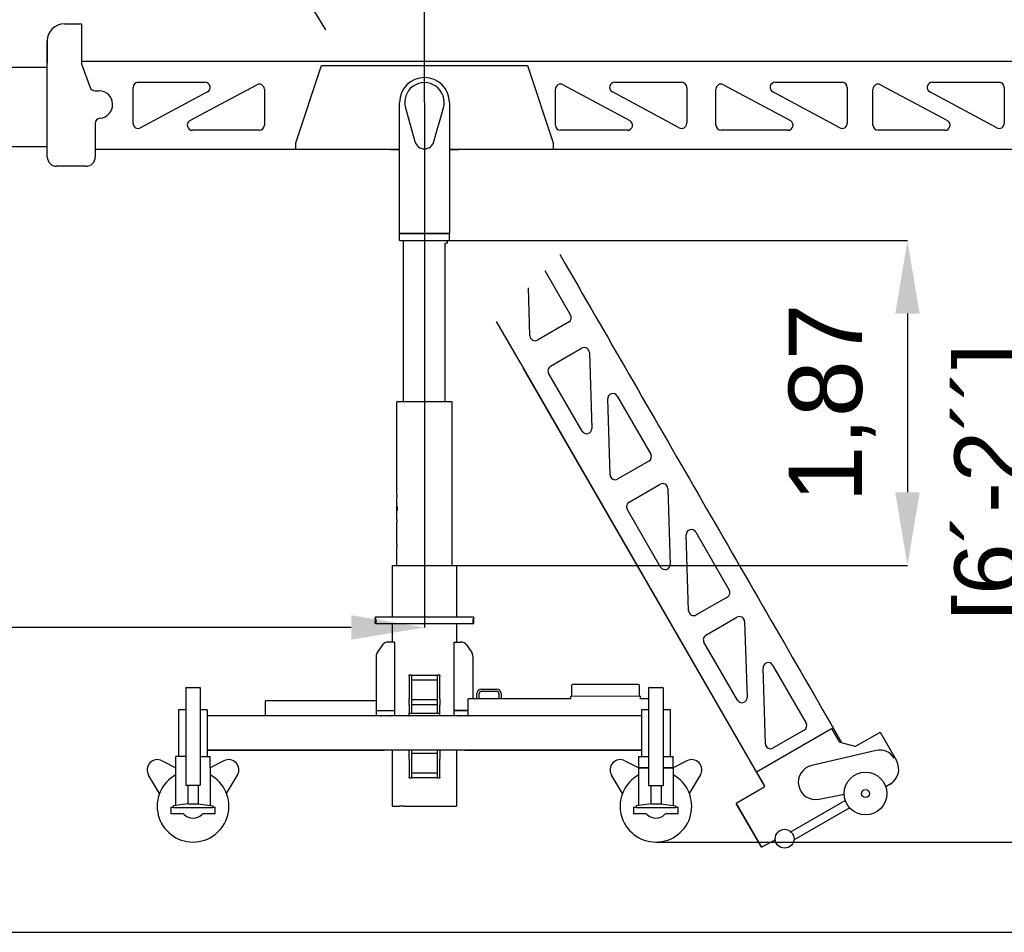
# Model space of a CAD drawing. Header units: millimetres. Extents: x 47009 to 83985, y -19576 to 31053.
# Tile 27 of 30: x 75083 to 80826, y 5386 to 10710. Entities that reach past the tile are written whole.
import ezdxf

# ---------------------------------------------------------------- set-up
doc = ezdxf.new("R2010")
doc.units = ezdxf.units.MM
doc.header["$LTSCALE"] = 50
doc.layers.add('AM_5', color=3, linetype='Continuous', lineweight=25)
doc.styles.add('Aktuální-ISO', font='arial.ttf')
doc.styles.get("Standard").update_dxf_attribs({"font": 'txt.shx'})
doc.dimstyles.new('AM_ISO$0', dxfattribs={"dimtxt": 3.5, "dimasz": 3.5, "dimexe": 1, "dimexo": 1, "dimgap": 1.5, "dimtad": 1, "dimdsep": 46, "dimtxsty": 'Standard', "dimcen": 0, "dimclrd": 256, "dimclre": 256, "dimclrt": 2, "dimadec": 0, "dimazin": 2, "dimtp": 0.1, "dimtm": 0.1, "dimtfac": 0.71, "dimtdec": 3, "dimtmove": 0, "dimatfit": 3, "dimfxl": 1, "dimlwd": -1, "dimlwe": -1, "dimarcsym": 1})
doc.dimstyles.new('AM_ISO$2', dxfattribs={"dimtxt": 3.5, "dimasz": 3.5, "dimexe": 1, "dimexo": 1, "dimgap": 1.5, "dimtad": 1, "dimdsep": 46, "dimtxsty": 'Standard', "dimcen": 0, "dimclrd": 256, "dimclre": 256, "dimclrt": 2, "dimadec": 0, "dimazin": 2, "dimtp": 0.1, "dimtm": 0.1, "dimtfac": 0.71, "dimtdec": 3, "dimtmove": 0, "dimatfit": 3, "dimfxl": 1, "dimlwd": -1, "dimlwe": -1, "dimarcsym": 1})

# ---------------------------------------------------------------- blocks, each defined once
blk = doc.blocks.new('*D164')
at = {"layer": 'AM_5', "linetype": 'ByBlock', "transparency": 16777216}
for p, q in [((54798.4, 9465.7), (54798.4, 14880.3)), ((55225.4, 14879.3), (81818.9, 14879.3)), ((82245.9, 10591.9), (82245.9, 14880.3))]:
    blk.add_line(p, q, dxfattribs=at)
at = {"layer": 'AM_5', "transparency": 16777216}
for points in [[(55225.4, 14950.5), (55225.4, 14808.1), (54798.4, 14879.3)], [(81818.9, 14950.5), (81818.9, 14808.1), (82245.9, 14879.3)]]:
    blk.add_solid(points, dxfattribs=at)
at = {"layer": 'Defpoints', "color": 0, "transparency": 16777216}
for p in [(82245.9, 14879.3), (82245.9, 10590.9), (54798.4, 9464.7)]:
    blk.add_point(p, dxfattribs=at)
at = {"layer": 'AM_5', "color": 2, "transparency": 16777216, "insert": (68522.2, 15336), "char_height": 427, "attachment_point": 5, "style": 'Aktuální-ISO'}
blk.add_mtext('27,45 [90´-1´´]', dxfattribs=at)
blk = doc.blocks.new('*D165')
at = {"layer": 'AM_5', "linetype": 'ByBlock', "transparency": 16777216}
for p, q in [((54798.4, 9465.7), (54798.4, 13699.7)), ((55225.4, 13698.7), (77017, 13698.7)), ((77444, 10228.2), (77444, 13699.7))]:
    blk.add_line(p, q, dxfattribs=at)
at = {"layer": 'AM_5', "transparency": 16777216}
for points in [[(55225.4, 13769.9), (55225.4, 13627.6), (54798.4, 13698.7)], [(77017, 13769.9), (77017, 13627.6), (77444, 13698.7)]]:
    blk.add_solid(points, dxfattribs=at)
at = {"layer": 'Defpoints', "color": 0, "transparency": 16777216}
for p in [(77444, 13698.7), (77444, 10227.2), (54798.4, 9464.7)]:
    blk.add_point(p, dxfattribs=at)
at = {"layer": 'AM_5', "color": 2, "transparency": 16777216, "insert": (66121.2, 14155.4), "char_height": 427, "attachment_point": 5, "style": 'Aktuální-ISO'}
blk.add_mtext('22,65 [74´-4´´]', dxfattribs=at)
blk = doc.blocks.new('*D166')
at = {"layer": 'AM_5', "linetype": 'ByBlock', "transparency": 16777216}
for p, q in [((77444, 10228.2), (77444, 13699.7)), ((77871, 13698.7), (81818.9, 13698.7)), ((82245.9, 10591.9), (82245.9, 13699.7))]:
    blk.add_line(p, q, dxfattribs=at)
at = {"layer": 'AM_5', "transparency": 16777216}
for points in [[(77871, 13769.9), (77871, 13627.6), (77444, 13698.7)], [(81818.9, 13769.9), (81818.9, 13627.6), (82245.9, 13698.7)]]:
    blk.add_solid(points, dxfattribs=at)
at = {"layer": 'Defpoints', "color": 0, "transparency": 16777216}
for p in [(82245.9, 13698.7), (82245.9, 10590.9), (77444, 10227.2)]:
    blk.add_point(p, dxfattribs=at)
at = {"layer": 'AM_5', "color": 2, "transparency": 16777216, "insert": (79845, 14155.4), "char_height": 427, "attachment_point": 5, "style": 'Aktuální-ISO'}
blk.add_mtext('4,8 [15´-9´´]', dxfattribs=at)
blk = doc.blocks.new('*D169')
at = {"layer": 'AM_5', "linetype": 'ByBlock', "transparency": 16777216}
for p, q in [((82146.4, 10691.5), (83652.2, 10691.5)), ((83651.2, 6339.8), (83651.2, 10264.5)), ((78795, 5912.8), (83652.2, 5912.8))]:
    blk.add_line(p, q, dxfattribs=at)
at = {"layer": 'AM_5', "transparency": 16777216}
for points in [[(83580, 10264.5), (83722.4, 10264.5), (83651.2, 10691.5)], [(83580, 6339.8), (83722.4, 6339.8), (83651.2, 5912.8)]]:
    blk.add_solid(points, dxfattribs=at)
at = {"layer": 'Defpoints', "color": 0, "transparency": 16777216}
for p in [(82145.4, 10691.5), (83651.2, 10691.5), (78794, 5912.8)]:
    blk.add_point(p, dxfattribs=at)
at = {"layer": 'AM_5', "color": 2, "transparency": 16777216, "insert": (83194.6, 8302.2), "char_height": 427, "attachment_point": 5, "rotation": 90, "style": 'Aktuální-ISO'}
blk.add_mtext('max.4,8 [15´-9´´]', dxfattribs=at)
blk = doc.blocks.new('*D170')
at = {"layer": 'AM_5', "linetype": 'ByBlock', "transparency": 16777216}
for p, q in [((77300, 9422.2), (80262.1, 9422.2)), ((80261.1, 8995.2), (80261.1, 7953.8)), ((77257.5, 7526.8), (80262.1, 7526.8))]:
    blk.add_line(p, q, dxfattribs=at)
at = {"layer": 'AM_5', "transparency": 16777216}
for points in [[(80189.9, 8995.2), (80332.3, 8995.2), (80261.1, 9422.2)], [(80189.9, 7953.8), (80332.3, 7953.8), (80261.1, 7526.8)]]:
    blk.add_solid(points, dxfattribs=at)
at = {"layer": 'Defpoints', "color": 0, "transparency": 16777216}
for p in [(77299, 9422.2), (77256.5, 7526.8), (80261.1, 7526.8)]:
    blk.add_point(p, dxfattribs=at)
at = {"layer": 'AM_5', "color": 2, "transparency": 16777216, "insert": (79821.5, 8474.5), "char_height": 427, "attachment_point": 5, "rotation": 90, "style": 'Aktuální-ISO'}
blk.add_mtext('1,87', dxfattribs=at)
blk = doc.blocks.new('*D168')
at = {"layer": 'AM_5', "linetype": 'ByBlock', "transparency": 16777216}
for p, q in [((77444, 10226.2), (77444, 7163.6)), ((74125.8, 9118.5), (74125.8, 7163.6)), ((74125.8, 7164.6), (69944.4, 7164.6)), ((77017, 7164.6), (74552.8, 7164.6))]:
    blk.add_line(p, q, dxfattribs=at)
at = {"layer": 'AM_5', "transparency": 16777216}
for points in [[(74552.8, 7235.8), (74552.8, 7093.4), (74125.8, 7164.6)], [(77017, 7235.8), (77017, 7093.4), (77444, 7164.6)]]:
    blk.add_solid(points, dxfattribs=at)
at = {"layer": 'Defpoints', "color": 0, "transparency": 16777216}
for p in [(77444, 10227.2), (74125.8, 9119.5), (77444, 7164.6)]:
    blk.add_point(p, dxfattribs=at)
at = {"layer": 'AM_5', "color": 2, "transparency": 16777216, "insert": (71819.5, 7621.3), "char_height": 427, "attachment_point": 5, "style": 'Aktuální-ISO'}
blk.add_mtext('3,37 [11´-1´´]', dxfattribs=at)
blk = doc.blocks.new('*D172')
at = {"layer": 'AM_5', "linetype": 'ByBlock', "transparency": 16777216}
blk.add_arc((77021.7, 10431), 3069, 128.97813, 172.02187, dxfattribs=at)
at = {"layer": 'AM_5', "transparency": 16777216}
for points in [[(75050.4, 12875.1), (75132, 12758.5), (75441, 13061.6)], [(74053.4, 10852), (73911.4, 10861.9), (73952.7, 10431)]]:
    blk.add_solid(points, dxfattribs=at)
at = {"layer": 'Defpoints', "color": 0, "transparency": 16777216}
for p in [(73685.4, 15983.5), (74647.9, 12376.2), (76090.6, 11980.6), (70571.4, 10431), (75244, 10431)]:
    blk.add_point(p, dxfattribs=at)
at = {"layer": 'AM_5', "color": 2, "transparency": 16777216, "insert": (74001.5, 12139.7), "char_height": 427, "attachment_point": 5, "rotation": 60.5, "style": 'Aktuální-ISO'}
blk.add_mtext('59°UP', dxfattribs=at)

msp = doc.modelspace()

# ---------------------------------------------------------------- linework, layer by layer
at = {"color": 253}
for p, q in [((76868.357, 10651.324), (76219.415, 11731.344)), ((75344.018, 10685.929), (75444.017, 10685.929)), ((75444.017, 10685.929), (75444.017, 10461.431)), ((75244.019, 10586.43), (75244.019, 10456.431)), ((75244.019, 9908.937), (75244.019, 10585.93)), ((75444.017, 10467.431), (75569.016, 10467.431)), ((75444.017, 10461.431), (75444.017, 10453.532)), ((75569.016, 10467.431), (75619.016, 10467.431)), ((75619.016, 10467.431), (75669.015, 10467.431)), ((75669.015, 10467.431), (75719.015, 10467.431)), ((75719.015, 10467.431), (75769.014, 10467.431)), ((75769.014, 10467.431), (75819.014, 10467.431)), ((75819.014, 10467.431), (76061.386, 10467.431)), ((76057.831, 10467.431), (76069.011, 10467.431)), ((76069.011, 10467.431), (76119.011, 10467.431)), ((76119.011, 10467.431), (76169.01, 10467.431)), ((76169.01, 10467.431), (76219.01, 10467.431)), ((76219.01, 10467.431), (76269.009, 10467.431)), ((76269.009, 10467.431), (76319.009, 10467.431)), ((76319.009, 10467.431), (76369.008, 10467.431)), ((76369.008, 10467.431), (76419.008, 10467.431)), ((76419.008, 10467.431), (76469.007, 10467.431)), ((76469.007, 10467.431), (76519.007, 10467.431)), ((76519.007, 10467.431), (76569.006, 10467.431)), ((76569.006, 10467.431), (76619.006, 10467.431)), ((76619.006, 10467.431), (76669.005, 10467.431)), ((76669.005, 10467.431), (76719.005, 10467.431)), ((76719.005, 10467.431), (76769.004, 10467.431)), ((76769.004, 10467.431), (76819.004, 10467.431)), ((76819.004, 10467.431), (76869.003, 10467.431)), ((76869.003, 10467.431), (76919.003, 10467.431)), ((76919.003, 10467.431), (76969.002, 10467.431)), ((76969.002, 10467.431), (77019.002, 10467.431)), ((77019.002, 10467.431), (77069.001, 10467.431)), ((77069.001, 10467.431), (77119.001, 10467.431)), ((77119.001, 10467.431), (77169, 10467.431)), ((77169, 10467.431), (77219, 10467.431)), ((77219, 10467.431), (77268.999, 10467.431)), ((77268.999, 10467.431), (77318.999, 10467.431)), ((77318.999, 10467.431), (77368.998, 10467.431)), ((77368.998, 10467.431), (77418.998, 10467.431)), ((77418.998, 10467.431), (77468.997, 10467.431)), ((77468.997, 10467.431), (77518.997, 10467.431)), ((77518.997, 10467.431), (77568.996, 10467.431)), ((77568.996, 10467.431), (77618.996, 10467.431)), ((77618.996, 10467.431), (77668.995, 10467.431)), ((77668.995, 10467.431), (77718.995, 10467.431)), ((77718.995, 10467.431), (77768.994, 10467.431)), ((77768.994, 10467.431), (77818.994, 10467.431)), ((77818.994, 10467.431), (77868.993, 10467.431)), ((77868.993, 10467.431), (77918.993, 10467.431)), ((77918.993, 10467.431), (77968.992, 10467.431)), ((77968.992, 10467.431), (78018.992, 10467.431)), ((78018.992, 10467.431), (78068.991, 10467.431)), ((78068.991, 10467.431), (78118.991, 10467.431)), ((78118.991, 10467.431), (78168.99, 10467.431)), ((78168.99, 10467.431), (78218.99, 10467.431)), ((78218.99, 10467.431), (78268.989, 10467.431)), ((78268.989, 10467.431), (78318.989, 10467.431)), ((78318.989, 10467.431), (78368.988, 10467.431)), ((78368.988, 10467.431), (78418.988, 10467.431)), ((78418.988, 10467.431), (78468.987, 10467.431)), ((78468.987, 10467.431), (78518.987, 10467.431)), ((78518.987, 10467.431), (78568.986, 10467.431)), ((78568.986, 10467.431), (78618.986, 10467.431)), ((78618.986, 10467.431), (78668.985, 10467.431)), ((78668.985, 10467.431), (78718.985, 10467.431)), ((78718.985, 10467.431), (78768.984, 10467.431)), ((78768.984, 10467.431), (78818.984, 10467.431)), ((78818.984, 10467.431), (78868.983, 10467.431)), ((78868.983, 10467.431), (78918.983, 10467.431)), ((78918.983, 10467.431), (78968.982, 10467.431)), ((78968.982, 10467.431), (79018.982, 10467.431)), ((79018.982, 10467.431), (79068.981, 10467.431)), ((79068.981, 10467.431), (79118.981, 10467.431)), ((79118.981, 10467.431), (79168.98, 10467.431)), ((79168.98, 10467.431), (79218.98, 10467.431)), ((79218.98, 10467.431), (79268.979, 10467.431)), ((79268.979, 10467.431), (79318.979, 10467.431)), ((79318.979, 10467.431), (79368.978, 10467.431)), ((79368.978, 10467.431), (79418.978, 10467.431)), ((79418.978, 10467.431), (79468.977, 10467.431)), ((79468.977, 10467.431), (79518.977, 10467.431)), ((79518.977, 10467.431), (79568.976, 10467.431)), ((79568.976, 10467.431), (79618.976, 10467.431)), ((79618.976, 10467.431), (79668.975, 10467.431)), ((79668.975, 10467.431), (79718.975, 10467.431)), ((79718.975, 10467.431), (79768.974, 10467.431)), ((79768.974, 10467.431), (79818.974, 10467.431)), ((79818.974, 10467.431), (79868.973, 10467.431)), ((79868.973, 10467.431), (79918.973, 10467.431)), ((79918.973, 10467.431), (79968.972, 10467.431)), ((79968.972, 10467.431), (80018.972, 10467.431)), ((80018.972, 10467.431), (80068.971, 10467.431)), ((80068.971, 10467.431), (80118.971, 10467.431)), ((80118.971, 10467.431), (80168.97, 10467.431)), ((80168.97, 10467.431), (80218.97, 10467.431)), ((80218.97, 10467.431), (80268.969, 10467.431)), ((80268.969, 10467.431), (80318.969, 10467.431)), ((80318.969, 10467.431), (80368.968, 10467.431)), ((80368.968, 10467.431), (80418.968, 10467.431)), ((80418.968, 10467.431), (80468.967, 10467.431)), ((80468.967, 10467.431), (80518.967, 10467.431)), ((80518.967, 10467.431), (80568.966, 10467.431)), ((80568.966, 10467.431), (80618.966, 10467.431)), ((80618.966, 10467.431), (80668.965, 10467.431)), ((80668.965, 10467.431), (80718.965, 10467.431)), ((80718.965, 10467.431), (80768.964, 10467.431)), ((80768.964, 10467.431), (80818.964, 10467.431)), ((80818.964, 10467.431), (80868.963, 10467.431)), ((75244.019, 10430.964), (70571.441, 10430.964)), ((75445.273, 10446.557), (75494.421, 10314.471)), ((76694.005, 9992.236), (76844.003, 10442.232)), ((76844.003, 10442.232), (78043.991, 10442.232)), ((78043.991, 10442.232), (78193.99, 9992.236)), ((75774.014, 10344.833), (76164.01, 10344.833)), ((78553.986, 10344.833), (78943.982, 10344.833)), ((79489.977, 10344.833), (79879.973, 10344.833)), ((80405.968, 10344.833), (80795.964, 10344.833)), ((75522.538, 10294.933), (75545.016, 10294.933)), ((75744.014, 10105.535), (75744.014, 10314.833)), ((76178.196, 10288.399), (75788.2, 10079.101)), ((76075.825, 10121.269), (76465.821, 10330.567)), ((76510.007, 10304.133), (76510.007, 10094.835)), ((78207.99, 10094.835), (78207.99, 10304.133)), ((78252.175, 10330.567), (78642.172, 10121.269)), ((78929.796, 10079.101), (78539.8, 10288.399)), ((78973.982, 10314.833), (78973.982, 10105.535)), ((79143.98, 10094.835), (79143.98, 10304.133)), ((79188.166, 10330.567), (79578.162, 10121.269)), ((79865.787, 10079.101), (79475.791, 10288.399)), ((79909.973, 10314.833), (79909.973, 10105.535)), ((80059.971, 10094.835), (80059.971, 10304.133)), ((80104.157, 10330.567), (80494.153, 10121.269)), ((80781.778, 10079.101), (80391.782, 10288.399)), ((80825.964, 10314.833), (80825.964, 10105.535)), ((77298.999, 9462.241), (77298.999, 10227.234)), ((77298.999, 9462.241), (77298.999, 10227.234)), ((77588.996, 10227.234), (77588.996, 9462.241)), ((77588.996, 10227.234), (77588.996, 9462.241)), ((77332.863, 10195.783), (77388.671, 9998.579)), ((77499.324, 9998.579), (77555.132, 10195.783)), ((75524.017, 10105.304), (75524.017, 9908.937)), ((76480.007, 10064.835), (76090.011, 10064.835)), ((78627.986, 10064.835), (78237.989, 10064.835)), ((79563.976, 10064.835), (79173.98, 10064.835)), ((80479.967, 10064.835), (80089.971, 10064.835)), ((75524.017, 10023.436), (75524.017, 9908.937)), ((70574.066, 9970.169), (75244.019, 9970.169)), ((76694.005, 9952.236), (75524.017, 9952.236)), ((76784.004, 9952.236), (75524.017, 9952.236)), ((76694.005, 9952.236), (76694.005, 9992.236)), ((77298.999, 9952.236), (76694.005, 9952.236)), ((76884.003, 9952.236), (76784.004, 9952.236)), ((77243.999, 9952.236), (76884.003, 9952.236)), ((77243.999, 9952.236), (77298.999, 9952.236)), ((78193.99, 9952.236), (77588.996, 9952.236)), ((77588.996, 9952.236), (77643.995, 9952.236)), ((78003.992, 9952.236), (77643.995, 9952.236)), ((79038.661, 9952.236), (78103.991, 9952.236)), ((78193.99, 9992.236), (78193.99, 9952.236)), ((79038.661, 9952.236), (78193.99, 9952.236)), ((81112.332, 9952.236), (79038.661, 9952.236)), ((81112.332, 9952.236), (79073.302, 9952.236)), ((75470.017, 9854.937), (75298.019, 9854.937)), ((75470.017, 9854.937), (75298.019, 9854.937)), ((77298.999, 9462.241), (77588.996, 9462.241)), ((77298.999, 9422.242), (77298.999, 9462.241)), ((77588.996, 9462.241), (77298.999, 9462.241)), ((77588.996, 9462.241), (77298.999, 9462.241)), ((77298.999, 9422.242), (77588.996, 9422.242)), ((77319.499, 9422.242), (77319.499, 9407.242)), ((77319.499, 9422.242), (77319.499, 9407.242)), ((77578.972, 9407.242), (77578.972, 9422.242)), ((77588.996, 9422.242), (77588.996, 9462.241)), ((77322.499, 8481.751), (77322.499, 9407.242)), ((77565.496, 8481.751), (77565.496, 9407.242)), ((77578.972, 9407.242), (77567.694, 9407.242)), ((78233.142, 9340.791), (78239.509, 9329.763)), ((78239.509, 9329.763), (78264.508, 9286.462)), ((78145.281, 9247.773), (78295.833, 8987.008)), ((78264.508, 9286.462), (78289.508, 9243.161)), ((78289.508, 9243.161), (78314.508, 9199.86)), ((78314.508, 9199.86), (78339.508, 9156.56)), ((78058.61, 8866.428), (78049.902, 9146.795)), ((78339.508, 9156.56), (78364.507, 9113.259)), ((78364.507, 9113.259), (78389.507, 9069.958)), ((78389.507, 9069.958), (78414.507, 9026.657)), ((78414.507, 9026.657), (78439.507, 8983.356)), ((78439.507, 8983.356), (78464.506, 8940.055)), ((78003.175, 8708.716), (77863.926, 8949.901)), ((78003.174, 8708.716), (77863.926, 8949.901)), ((78284.853, 8946.028), (78103.595, 8841.379)), ((78464.506, 8940.055), (78489.506, 8896.754)), ((78489.506, 8896.754), (78514.506, 8853.454)), ((78514.506, 8853.454), (78539.506, 8810.153)), ((78179.328, 8688.806), (78360.586, 8793.455)), ((78539.506, 8810.153), (78564.505, 8766.852)), ((78405.571, 8768.406), (78419.311, 8326.01)), ((78564.505, 8766.852), (78589.505, 8723.551)), ((79380.821, 6322.562), (78003.174, 8708.716)), ((79425.841, 6244.585), (78020.495, 8678.716)), ((78589.505, 8723.551), (78614.505, 8680.25)), ((78614.505, 8680.25), (78639.505, 8636.949)), ((78363.346, 8310.079), (78168.348, 8647.826)), ((78639.505, 8636.949), (78664.504, 8593.649)), ((78664.504, 8593.649), (78689.504, 8550.348)), ((78568.831, 8514.163), (78763.829, 8176.416)), ((78689.504, 8550.348), (78714.504, 8507.047)), ((78714.504, 8507.047), (78739.504, 8463.746)), ((77604.996, 8481.751), (77282.999, 8481.751)), ((77282.999, 8084.455), (77282.999, 8481.751)), ((77604.996, 7526.761), (77604.996, 8481.751)), ((78526.606, 8055.836), (78512.865, 8498.232)), ((78739.504, 8463.746), (78764.503, 8420.445)), ((78764.503, 8420.445), (78789.503, 8377.144)), ((78789.503, 8377.144), (78814.503, 8333.844)), ((78814.503, 8333.844), (78839.503, 8290.543)), ((78839.503, 8290.543), (78864.502, 8247.242)), ((78864.502, 8247.242), (78889.502, 8203.941)), ((78889.502, 8203.941), (78914.502, 8160.64)), ((78914.502, 8160.64), (78939.502, 8117.339)), ((78752.848, 8135.436), (78571.591, 8030.787)), ((78939.502, 8117.339), (78964.501, 8074.039)), ((77282.999, 7939.457), (77282.999, 8084.455)), ((78964.501, 8074.039), (78989.501, 8030.738)), ((78637.324, 7895.535), (78818.581, 8000.184)), ((78989.501, 8030.738), (79014.501, 7987.437)), ((79014.501, 7987.437), (79039.501, 7944.136)), ((78863.566, 7975.134), (78877.307, 7532.739)), ((79039.501, 7944.136), (79064.5, 7900.835)), ((77282.999, 7794.458), (77282.999, 7923.057)), ((79064.5, 7900.835), (79089.5, 7857.534)), ((78821.341, 7516.808), (78626.343, 7854.554)), ((79089.5, 7857.534), (79114.5, 7814.234)), ((79114.5, 7814.234), (79139.5, 7770.933)), ((77282.999, 7649.46), (77282.999, 7778.058)), ((79139.5, 7770.933), (79164.499, 7727.632)), ((78984.601, 7262.565), (78970.86, 7704.96)), ((79026.826, 7720.892), (79221.824, 7383.145)), ((79164.499, 7727.632), (79189.499, 7684.331)), ((79189.499, 7684.331), (79214.499, 7641.03)), ((79214.499, 7641.03), (79239.499, 7597.729)), ((77282.999, 7526.761), (77282.999, 7633.06)), ((79239.499, 7597.729), (79264.498, 7554.429)), ((77256.499, 7526.761), (77631.495, 7526.761)), ((77256.499, 7526.761), (77256.499, 7226.764)), ((77631.495, 7526.761), (77631.495, 7226.764)), ((79264.498, 7554.429), (79289.498, 7511.128)), ((79289.498, 7511.128), (79314.498, 7467.827)), ((79314.498, 7467.827), (79339.498, 7424.526)), ((79339.498, 7424.526), (79364.497, 7381.225)), ((79364.497, 7381.225), (79389.497, 7337.924)), ((79210.844, 7342.165), (79029.586, 7237.516)), ((79389.497, 7337.924), (79414.497, 7294.624)), ((79414.497, 7294.624), (79439.497, 7251.323)), ((79439.497, 7251.323), (79464.496, 7208.022)), ((77160.5, 7226.764), (77155.5, 7221.764)), ((77155.5, 7215.764), (77155.5, 7221.764)), ((77155.5, 7188.764), (77155.5, 7197.764)), ((77157.5, 7186.764), (77155.5, 7188.764)), ((77730.494, 7186.764), (77157.5, 7186.764)), ((77160.5, 7226.764), (77727.495, 7226.764)), ((77256.499, 7186.764), (77256.499, 7079.765)), ((77631.495, 7186.764), (77631.495, 7079.765)), ((77727.495, 7226.764), (77732.494, 7221.764)), ((77730.494, 7186.764), (77732.494, 7188.764)), ((77732.494, 7215.764), (77732.494, 7221.764)), ((77732.494, 7188.764), (77732.494, 7197.764)), ((79085.319, 7119.584), (79266.576, 7224.233)), ((79311.562, 7199.183), (79325.302, 6756.788)), ((79464.496, 7208.022), (79489.496, 7164.721)), ((79489.496, 7164.721), (79514.496, 7121.42)), ((79514.496, 7121.42), (79539.496, 7078.119)), ((77230.499, 7079.765), (77230.499, 7079.743)), ((77230.499, 7079.765), (77231.822, 7079.765)), ((77270.999, 7079.765), (77231.822, 7079.765)), ((77270.999, 6679.769), (77270.999, 7079.765)), ((77616.996, 7079.765), (77656.173, 7079.765)), ((77616.996, 6679.769), (77616.996, 7079.765)), ((77656.173, 7079.765), (77657.495, 7079.765)), ((77657.495, 7079.743), (77657.495, 7079.765)), ((79269.337, 6740.857), (79074.339, 7078.603)), ((79539.496, 7078.119), (79564.495, 7034.818)), ((77199.056, 7062.708), (77168.734, 7019.404)), ((77688.938, 7062.708), (77719.261, 7019.404)), ((79564.495, 7034.818), (79589.495, 6991.518)), ((77161.5, 6996.461), (77161.5, 6649.77)), ((77726.495, 6996.461), (77726.495, 6748.769)), ((79589.495, 6991.518), (79614.495, 6948.217)), ((79432.597, 6486.614), (79418.856, 6929.009)), ((79474.822, 6944.941), (79669.82, 6607.194)), ((79614.495, 6948.217), (79639.495, 6904.916)), ((79639.495, 6904.916), (79664.494, 6861.615)), ((77353.998, 6882.707), (77353.998, 6886.767)), ((77368.998, 6886.767), (77353.998, 6886.767)), ((77353.998, 6882.707), (77353.998, 6747.733)), ((77368.998, 6886.767), (77518.997, 6886.767)), ((77368.998, 6886.767), (77368.998, 6882.707)), ((77368.998, 6882.707), (77368.998, 6747.733)), ((77518.997, 6856.767), (77368.998, 6856.767)), ((77518.997, 6882.707), (77518.997, 6886.767)), ((77533.996, 6886.767), (77518.997, 6886.767)), ((77518.997, 6747.733), (77518.997, 6882.707)), ((77533.996, 6886.767), (77533.996, 6882.707)), ((77533.996, 6747.733), (77533.996, 6882.707)), ((79664.494, 6861.615), (79689.494, 6818.314)), ((76051.511, 6812.018), (76051.511, 6660.019)), ((76054.511, 6815.018), (76133.51, 6815.018)), ((76136.51, 6812.018), (76136.51, 6660.019)), ((77749.994, 6748.769), (77749.994, 6778.768)), ((77762.994, 6748.769), (77762.994, 6778.768)), ((77776.494, 6805.268), (77864.493, 6805.268)), ((77776.494, 6792.268), (77864.493, 6792.268)), ((77877.993, 6778.768), (77877.993, 6748.769)), ((77890.993, 6778.768), (77890.993, 6748.769)), ((78300.887, 6825.782), (78300.997, 6762.783)), ((78692.872, 6832.467), (78306.876, 6831.793)), ((78698.992, 6763.478), (78698.882, 6826.477)), ((78751.484, 6811.518), (78751.484, 6789.518)), ((78751.484, 6789.518), (78751.484, 6782.018)), ((78751.484, 6782.018), (78751.484, 6439.522)), ((78754.484, 6814.518), (78833.483, 6814.518)), ((78836.483, 6811.518), (78836.483, 6789.518)), ((78836.483, 6789.518), (78836.483, 6782.018)), ((78836.483, 6782.018), (78836.483, 6439.522)), ((79689.494, 6818.314), (79714.494, 6775.013)), ((77161.5, 6736.769), (76516.007, 6736.769)), ((76516.007, 6730.769), (76516.007, 6736.769)), ((76516.007, 6649.77), (76516.007, 6730.769)), ((77353.998, 6711.794), (77353.998, 6747.733)), ((77368.998, 6747.733), (77368.998, 6711.794)), ((77368.998, 6744.269), (77518.997, 6744.269)), ((77518.997, 6711.794), (77518.997, 6747.733)), ((77533.996, 6747.733), (77533.996, 6711.794)), ((77699.495, 6742.769), (77699.495, 6748.769)), ((78297.021, 6748.769), (77699.495, 6748.769)), ((77699.495, 6649.77), (77699.495, 6742.769)), ((78702.992, 6763.485), (78296.997, 6762.776)), ((78297.021, 6748.685), (78296.997, 6762.776)), ((78751.484, 6748.769), (78702.802, 6748.769)), ((78702.992, 6763.485), (78703.017, 6748.985)), ((79714.494, 6775.013), (79739.494, 6731.713)), ((79739.494, 6731.713), (79764.493, 6688.412)), ((76051.511, 6685.019), (76009.012, 6685.019)), ((76009.012, 6685.019), (76009.012, 6411.772)), ((76174.01, 6685.019), (76136.51, 6685.019)), ((76174.01, 6685.019), (76179.01, 6685.019)), ((76179.01, 6412.772), (76179.01, 6685.019)), ((77161.5, 6679.769), (77270.999, 6679.769)), ((77161.5, 6679.769), (77270.999, 6679.769)), ((77270.999, 6649.77), (77270.999, 6679.769)), ((77353.998, 6711.794), (77353.998, 6664.769)), ((77353.998, 6664.769), (77368.998, 6664.769)), ((77353.998, 6664.769), (77533.996, 6664.769)), ((77353.998, 6649.77), (77353.998, 6664.769)), ((77518.997, 6714.269), (77368.998, 6714.269)), ((77368.998, 6711.794), (77368.998, 6664.769)), ((77518.997, 6664.769), (77518.997, 6711.794)), ((77518.997, 6664.769), (77533.996, 6664.769)), ((77533.996, 6664.769), (77533.996, 6711.794)), ((77533.996, 6649.77), (77533.996, 6664.769)), ((77616.996, 6679.769), (77699.495, 6679.769)), ((77616.996, 6649.77), (77616.996, 6679.769)), ((77699.495, 6679.769), (77616.996, 6679.769)), ((78751.484, 6684.769), (78708.985, 6684.769)), ((78708.985, 6684.519), (78708.985, 6412.772)), ((78878.983, 6684.769), (78836.483, 6684.769)), ((78878.983, 6684.769), (78878.983, 6684.519)), ((78878.983, 6412.772), (78878.983, 6684.519)), ((79764.493, 6688.412), (79789.493, 6645.111)), ((76051.511, 6660.019), (76051.511, 6318.523)), ((76136.51, 6660.019), (76136.51, 6318.523)), ((78692.985, 6649.77), (76179.01, 6649.77)), ((77159, 6649.77), (77159.5, 6650.27)), ((77533.996, 6649.77), (77353.998, 6649.77)), ((78708.985, 6649.77), (78692.985, 6649.77)), ((79789.493, 6645.111), (79814.493, 6601.81)), ((79380.821, 6322.562), (79818.333, 6575.16)), ((79658.839, 6566.214), (79477.582, 6461.565)), ((79814.493, 6601.81), (79839.493, 6558.509)), ((79818.333, 6575.16), (79861.261, 6500.805)), ((79839.493, 6558.509), (79876.992, 6493.558)), ((79962.54, 6473.668), (80099.334, 6552.646)), ((80099.334, 6552.646), (80101.066, 6553.646)), ((80101.066, 6553.646), (80196.765, 6387.89)), ((79867.333, 6496.146), (79876.992, 6493.558)), ((79867.333, 6496.146), (79954.952, 6472.669)), ((78708.985, 6449.772), (76179.01, 6449.772)), ((76179.01, 6449.772), (77209, 6449.772)), ((77256.499, 6449.772), (77256.499, 6121.275)), ((77353.998, 6431.344), (77353.998, 6449.772)), ((77368.998, 6449.772), (77368.998, 6431.344)), ((77518.997, 6431.344), (77518.997, 6449.772)), ((77533.996, 6449.772), (77533.996, 6431.344)), ((77631.495, 6449.772), (77631.495, 6121.275)), ((77678.995, 6449.772), (78708.985, 6449.772)), ((78751.484, 6439.522), (78751.484, 6318.023)), ((78836.483, 6439.522), (78836.483, 6318.023)), ((80078.839, 6447.062), (79702.855, 6360.215)), ((75913.488, 6387.455), (75994.012, 6346.773)), ((76051.511, 6411.772), (75993.512, 6411.772)), ((75994.012, 6126.867), (75994.012, 6411.772)), ((76136.51, 6412.772), (76188.64, 6412.772)), ((76188.64, 6412.772), (76193.51, 6412.772)), ((76193.51, 6412.772), (76194.51, 6411.772)), ((76194.01, 6374.772), (76194.51, 6403.448)), ((76274.533, 6387.455), (76194.01, 6346.773)), ((76194.01, 6346.773), (76194.01, 6374.772)), ((76194.51, 6410.095), (76194.51, 6411.772)), ((77353.998, 6396.111), (77353.998, 6431.344)), ((77353.998, 6396.111), (77353.998, 6291.54)), ((77368.998, 6431.344), (77368.998, 6396.111)), ((77518.997, 6429.272), (77368.998, 6429.272)), ((77368.998, 6396.111), (77368.998, 6291.54)), ((77518.997, 6396.111), (77518.997, 6431.344)), ((77518.997, 6291.54), (77518.997, 6396.111)), ((77533.996, 6431.344), (77533.996, 6396.111)), ((77533.996, 6291.54), (77533.996, 6396.111)), ((78613.461, 6387.455), (78693.985, 6346.773)), ((78693.985, 6346.773), (78693.985, 6412.772)), ((78693.985, 6412.772), (78751.484, 6412.772)), ((78836.483, 6412.772), (78893.983, 6412.772)), ((78893.983, 6346.773), (78893.983, 6412.772)), ((78974.506, 6387.455), (78893.983, 6346.773)), ((76051.511, 6318.523), (76051.511, 6244.024)), ((76136.51, 6318.523), (76136.51, 6244.024)), ((76194.01, 6346.773), (76194.01, 6126.867)), ((78751.484, 6346.773), (78693.985, 6346.773)), ((78693.985, 6346.773), (78751.484, 6346.773)), ((78693.985, 6126.367), (78693.985, 6346.773)), ((78751.484, 6318.023), (78751.484, 6243.524)), ((78893.983, 6346.773), (78836.483, 6346.773)), ((78836.483, 6346.773), (78893.983, 6346.773)), ((78836.483, 6318.023), (78836.483, 6243.524)), ((78893.983, 6346.773), (78893.983, 6126.367)), ((79380.821, 6322.562), (79425.821, 6244.621)), ((75898.634, 6195.99), (75834.861, 6303.237)), ((76289.388, 6195.99), (76353.16, 6303.237)), ((77353.998, 6286.773), (77353.998, 6291.54)), ((77353.998, 6286.773), (77368.998, 6286.773)), ((77368.998, 6316.773), (77518.997, 6316.773)), ((77368.998, 6291.54), (77368.998, 6286.777)), ((77368.998, 6286.773), (77368.998, 6286.777)), ((77518.997, 6286.773), (77368.998, 6286.773)), ((77518.997, 6286.777), (77518.997, 6291.54)), ((77518.997, 6286.777), (77518.997, 6286.773)), ((77518.997, 6286.773), (77533.996, 6286.773)), ((77533.996, 6291.54), (77533.996, 6286.773)), ((78598.607, 6195.99), (78534.834, 6303.237)), ((78989.361, 6195.99), (79053.133, 6303.237)), ((76051.511, 6244.024), (76136.51, 6244.024)), ((76064.011, 6244.024), (76064.011, 6135.461)), ((76124.011, 6244.024), (76124.011, 6135.461)), ((78751.484, 6243.524), (78836.483, 6243.524)), ((78763.984, 6243.524), (78763.984, 6134.961)), ((78823.984, 6243.524), (78823.984, 6134.961)), ((79406.706, 6222.038), (79261.947, 6138.462)), ((79422.16, 6230.961), (79404.84, 6220.961)), ((80159.944, 6250.47), (80134.721, 6235.907)), ((79577.739, 5971.491), (79897.754, 6156.251)), ((79723.224, 6160.836), (79722.657, 6160.703)), ((79746.018, 6162.897), (79891.354, 6192.92)), ((75964.012, 6116.775), (75969.012, 6116.775)), ((75964.012, 6116.775), (75964.012, 6076.775)), ((75969.012, 6116.775), (75979.012, 6116.775)), ((76064.011, 6135.461), (75979.012, 6125.025)), ((75979.012, 6125.025), (75979.012, 6115.025)), ((75979.012, 6115.025), (76209.01, 6115.025)), ((76064.011, 6135.461), (76124.011, 6135.461)), ((76124.011, 6135.461), (76209.01, 6125.025)), ((76209.01, 6125.025), (76209.01, 6115.025)), ((76209.01, 6116.775), (76219.01, 6116.775)), ((76219.01, 6116.775), (76224.01, 6116.775)), ((76224.01, 6076.775), (76224.01, 6116.775)), ((77256.499, 6121.275), (77298.031, 6121.275)), ((77303.01, 6121.275), (77298.031, 6121.275)), ((77326.315, 6121.275), (77303.01, 6121.275)), ((77326.315, 6121.275), (77631.495, 6121.275)), ((78663.985, 6116.775), (78668.985, 6116.775)), ((78663.985, 6116.775), (78663.985, 6076.775)), ((78668.985, 6116.775), (78678.985, 6116.775)), ((78763.984, 6134.961), (78678.985, 6124.525)), ((78678.985, 6124.525), (78678.985, 6114.525)), ((78678.985, 6114.525), (78908.983, 6114.525)), ((78763.984, 6134.961), (78823.984, 6134.961)), ((78823.984, 6134.961), (78908.983, 6124.525)), ((78908.983, 6124.525), (78908.983, 6114.525)), ((78908.983, 6116.775), (78918.983, 6116.775)), ((78918.983, 6116.775), (78923.983, 6116.775)), ((78923.983, 6076.775), (78923.983, 6116.775)), ((79406.946, 5887.317), (79261.947, 6138.462)), ((79261.947, 6138.462), (79405.696, 5889.482)), ((79602.739, 5928.19), (79922.754, 6112.951)), ((75969.012, 6076.775), (75964.012, 6076.775)), ((76035.917, 6076.775), (75969.012, 6076.775)), ((76219.01, 6076.775), (76152.105, 6076.775)), ((76224.01, 6076.775), (76219.01, 6076.775)), ((78668.985, 6076.775), (78663.985, 6076.775)), ((78735.89, 6076.775), (78668.985, 6076.775)), ((78918.983, 6076.775), (78852.078, 6076.775)), ((78923.983, 6076.775), (78918.983, 6076.775)), ((79409.342, 5883.504), (79490.012, 5925.654))]:
    msp.add_line(p, q, dxfattribs=at)
msp.add_lwpolyline([(83985.415, 5386.402), (83985.415, 31052.812), (47685.778, 31052.812), (47685.778, 5386.402)], close=True)
for centre, radius in [((80016.319, 6195.838), 124.999), ((80016.319, 6195.838), 23), ((79544.459, 5932.477), 54.873)]:
    msp.add_circle(centre, radius, dxfattribs=at)
for centre, radius, start, end in [((75344.018, 10585.93), 99.999, 90, 180), ((75464.017, 10453.532), 20, 180, 200.4098828), ((75774.014, 10314.833), 30, 90, 180), ((76164.01, 10314.833), 30, 298.2209726, 90), ((77443.997, 10227.234), 144.999, 0, 180), ((77443.997, 10227.234), 144.999, 0, 180), ((77443.997, 10227.234), 115.499, 344.1987958, 195.8012042), ((78553.986, 10314.833), 30, 90, 241.7790274), ((78943.982, 10314.833), 30, 0, 90), ((79489.977, 10314.833), 30, 90, 241.7790274), ((79879.973, 10314.833), 30, 0, 90), ((80405.968, 10314.833), 30, 90, 241.7790274), ((80795.964, 10314.833), 30, 0, 90), ((75522.538, 10324.933), 30, 200.4098828, 270), ((75545.016, 10214.934), 79.999, 274.6930826, 90), ((76389.008, 10299.365), 30, 0, 11.1022378), ((76480.007, 10304.133), 30, 0, 118.2209726), ((78237.989, 10304.133), 30, 61.7790274, 180), ((79173.98, 10304.133), 30, 61.7790274, 180), ((80089.971, 10304.133), 30, 61.7790274, 180), ((75554.016, 10105.304), 30, 94.6930826, 180), ((76090.011, 10094.835), 30, 118.2209726, 270), ((78627.986, 10094.835), 30, 270, 61.7790274), ((79563.976, 10094.835), 30, 270, 61.7790274), ((80479.967, 10094.835), 30, 270, 61.7790274), ((75774.014, 10105.535), 30, 180, 298.2209726), ((76480.007, 10094.835), 30, 270, 0), ((78237.989, 10094.835), 30, 180, 270), ((78943.982, 10105.535), 30, 241.7790274, 0), ((79173.98, 10094.835), 30, 180, 270), ((79879.973, 10105.535), 30, 241.7790274, 0), ((80089.971, 10094.835), 30, 180, 270), ((80795.964, 10105.535), 30, 241.7790274, 0), ((77443.997, 10014.236), 57.499, 195.8012042, 344.1987958), ((75639.015, 9951.436), 20, 0, 2.2922025), ((75639.015, 9951.436), 20, 0, 2.2922025), ((75298.019, 9908.937), 53.999, 180, 270), ((75470.017, 9908.937), 53.999, 270, 0), ((75470.017, 9908.937), 53.999, 270, 0), ((78269.853, 8972.008), 30, 300, 30), ((78088.596, 8867.359), 30, 181.7790274, 300), ((78375.585, 8767.474), 30, 1.7790274, 120), ((78194.328, 8662.825), 30, 120, 210), ((78542.85, 8499.163), 30, 30, 181.7790274), ((78389.326, 8325.079), 30, 210, 1.7790274), ((78737.848, 8161.417), 30, 300, 30), ((78556.591, 8056.768), 30, 181.7790274, 300), ((78833.581, 7974.203), 30, 1.7790274, 120), ((78652.324, 7869.554), 30, 120, 210), ((79000.846, 7705.892), 30, 30, 181.7790274), ((78847.322, 7531.808), 30, 210, 1.7790274), ((79195.844, 7368.145), 30, 300, 30), ((79014.586, 7263.496), 30, 181.7790274, 300), ((79281.576, 7198.252), 30, 1.7790274, 120), ((77231.822, 7039.766), 40, 90, 145), ((77656.173, 7039.766), 40, 35, 90), ((79100.319, 7093.603), 30, 120, 210), ((77201.5, 6996.461), 40, 145, 180), ((77686.495, 6996.461), 40, 0, 35), ((79448.841, 6929.941), 30, 30, 181.7790274), ((76054.511, 6812.018), 3, 90, 180), ((76133.51, 6812.018), 3, 0, 90), ((77776.494, 6778.768), 26.5, 90, 180), ((77776.494, 6778.768), 13.5, 90, 180), ((77864.493, 6778.768), 26.5, 0, 90), ((77864.493, 6778.768), 13.5, 0, 90), ((78306.887, 6825.793), 6, 90.1, 180.1), ((78692.882, 6826.467), 6, 0.1, 90.1), ((78754.484, 6811.518), 3, 90, 180), ((78833.483, 6811.518), 3, 0, 90), ((79295.317, 6755.857), 30, 210, 1.7790274), ((79643.839, 6592.194), 30, 300, 30), ((79869.921, 6505.805), 10, 210, 255), ((79462.582, 6487.545), 30, 181.7790274, 300), ((79957.54, 6482.328), 10, 255, 300), ((80100.444, 6353.526), 95.999, 30, 102.9785492), ((75886.432, 6333.903), 59.999, 63.1957723, 210.7372443), ((76301.59, 6333.903), 59.999, 329.2627557, 116.8042277), ((78586.405, 6333.903), 59.999, 63.1957723, 210.7372443), ((79001.563, 6333.903), 59.999, 329.2627557, 116.8042277), ((80109.644, 6337.591), 100.599, 300, 30), ((79725.586, 6261.807), 100.999, 103.0063553, 281.671896), ((76094.011, 6121.775), 208.998, 118.5854511, 61.4145489), ((78793.984, 6121.775), 208.998, 118.5854511, 61.4145489), ((79417.16, 6239.621), 10, 300, 30), ((76035.917, 6066.775), 10, 43.4325366, 90), ((76094.011, 6121.775), 69.999, 223.4325366, 316.5674634), ((76152.105, 6066.775), 10, 90, 136.5674634), ((78735.89, 6066.775), 10, 43.4325366, 90), ((78793.984, 6121.775), 69.999, 223.4325366, 316.5674634), ((78852.078, 6066.775), 10, 90, 136.5674634), ((79458.907, 5917.316), 59.999, 210, 214.3012223)]:
    msp.add_arc(centre, radius, start, end, dxfattribs=at)
for points, knots in [([(77282.999, 7939.457), (77282.999, 7939.457), (77283.01, 7939.251), (77283.049, 7938.414), (77283.077, 7937.783), (77283.13, 7936.327), (77283.158, 7935.405), (77283.197, 7933.385), (77283.208, 7932.286), (77283.208, 7931.257), (77283.208, 7930.227), (77283.197, 7929.129), (77283.158, 7927.108), (77283.13, 7926.186), (77283.077, 7924.731), (77283.049, 7924.1), (77283.01, 7923.263), (77282.999, 7923.057), (77282.999, 7923.057)], [3.70728506, 3.70728506, 3.70728506, 3.70728506, 4.01622544, 4.01622544, 4.32516583, 4.32516583, 4.63410629, 4.63410629, 4.94304674, 4.94304674, 4.94304674, 5.2519872, 5.2519872, 5.56092765, 5.56092765, 5.86986804, 5.86986804, 6.17880843, 6.17880843, 6.17880843, 6.17880843]), ([(77287.427, 7858.757), (77287.427, 7857.502), (77287.366, 7856.165), (77287.129, 7853.712), (77286.953, 7852.596), (77286.564, 7850.816), (77286.325, 7850.04), (77285.834, 7849.011), (77285.584, 7848.758), (77285.148, 7848.758), (77284.933, 7849.007), (77284.565, 7850.03), (77284.413, 7850.803), (77284.186, 7852.585), (77284.096, 7853.706), (77283.98, 7856.165), (77283.953, 7857.503), (77283.953, 7860.012), (77283.98, 7861.35), (77284.096, 7863.809), (77284.186, 7864.93), (77284.413, 7866.712), (77284.565, 7867.485), (77284.933, 7868.508), (77285.148, 7868.757), (77285.584, 7868.757), (77285.834, 7868.504), (77286.325, 7867.475), (77286.564, 7866.699), (77286.953, 7864.919), (77287.129, 7863.803), (77287.366, 7861.35), (77287.427, 7860.013), (77287.427, 7858.757)], [0, 0, 0, 0, 0.37668356, 0.37668356, 0.75336712, 0.75336712, 1.13772585, 1.13772585, 1.52208457, 1.52208457, 1.90318502, 1.90318502, 2.28428547, 2.28428547, 2.66062813, 2.66062813, 3.03697078, 3.03697078, 3.41331344, 3.41331344, 3.7896561, 3.7896561, 4.17075655, 4.17075655, 4.551857, 4.551857, 4.93621572, 4.93621572, 5.32057444, 5.32057444, 5.69725801, 5.69725801, 6.07394157, 6.07394157, 6.07394157, 6.07394157]), ([(77282.999, 7794.458), (77282.999, 7794.458), (77283.01, 7794.252), (77283.049, 7793.415), (77283.077, 7792.784), (77283.13, 7791.328), (77283.158, 7790.406), (77283.197, 7788.386), (77283.208, 7787.288), (77283.208, 7786.258), (77283.208, 7785.228), (77283.197, 7784.13), (77283.158, 7782.11), (77283.13, 7781.188), (77283.077, 7779.732), (77283.049, 7779.101), (77283.01, 7778.264), (77282.999, 7778.058), (77282.999, 7778.058)], [3.70728506, 3.70728506, 3.70728506, 3.70728506, 4.01622544, 4.01622544, 4.32516583, 4.32516583, 4.63410629, 4.63410629, 4.94304674, 4.94304674, 4.94304674, 5.2519872, 5.2519872, 5.56092765, 5.56092765, 5.86986804, 5.86986804, 6.17880843, 6.17880843, 6.17880843, 6.17880843]), ([(77282.999, 7649.46), (77282.999, 7649.46), (77283.01, 7649.254), (77283.049, 7648.417), (77283.077, 7647.786), (77283.13, 7646.33), (77283.158, 7645.408), (77283.197, 7643.388), (77283.208, 7642.289), (77283.208, 7641.26), (77283.208, 7640.23), (77283.197, 7639.131), (77283.158, 7637.111), (77283.13, 7636.189), (77283.077, 7634.733), (77283.049, 7634.102), (77283.01, 7633.266), (77282.999, 7633.06), (77282.999, 7633.06)], [3.70728506, 3.70728506, 3.70728506, 3.70728506, 4.01622544, 4.01622544, 4.32516583, 4.32516583, 4.63410629, 4.63410629, 4.94304674, 4.94304674, 4.94304674, 5.2519872, 5.2519872, 5.56092765, 5.56092765, 5.86986804, 5.86986804, 6.17880843, 6.17880843, 6.17880843, 6.17880843]), ([(77155.5, 7215.764), (77155.5, 7215.764), (77155.508, 7215.538), (77155.534, 7214.619), (77155.553, 7213.927), (77155.588, 7212.329), (77155.607, 7211.317), (77155.633, 7209.099), (77155.641, 7207.894), (77155.641, 7205.634), (77155.633, 7204.428), (77155.607, 7202.211), (77155.588, 7201.199), (77155.553, 7199.601), (77155.534, 7198.908), (77155.508, 7197.99), (77155.5, 7197.764), (77155.5, 7197.764)], [1.35616646, 1.35616646, 1.35616646, 1.35616646, 1.69520807, 1.69520807, 2.03424968, 2.03424968, 2.3732913, 2.3732913, 2.71233292, 2.71233292, 3.05137454, 3.05137454, 3.39041617, 3.39041617, 3.72945778, 3.72945778, 4.06849939, 4.06849939, 4.06849939, 4.06849939]), ([(77162.321, 7202.849), (77162.321, 7201.27), (77162.252, 7199.587), (77161.979, 7196.488), (77161.776, 7195.073), (77161.324, 7192.842), (77161.045, 7191.876), (77160.46, 7190.594), (77160.156, 7190.277), (77159.611, 7190.277), (77159.334, 7190.594), (77158.85, 7191.876), (77158.642, 7192.842), (77158.323, 7195.073), (77158.192, 7196.488), (77158.02, 7199.587), (77157.979, 7201.27), (77157.979, 7204.423), (77158.02, 7206.102), (77158.191, 7209.19), (77158.323, 7210.6), (77158.641, 7212.822), (77158.85, 7213.784), (77159.334, 7215.059), (77159.611, 7215.373), (77160.156, 7215.373), (77160.46, 7215.059), (77161.045, 7213.784), (77161.325, 7212.822), (77161.777, 7210.6), (77161.98, 7209.19), (77162.252, 7206.102), (77162.321, 7204.423), (77162.321, 7202.849)], [0, 0, 0, 0, 0.47350893, 0.47350893, 0.94701785, 0.94701785, 1.41791515, 1.41791515, 1.88881244, 1.88881244, 2.35970974, 2.35970974, 2.83060704, 2.83060704, 3.30411596, 3.30411596, 3.77762489, 3.77762489, 4.24974615, 4.24974615, 4.72186741, 4.72186741, 5.19262589, 5.19262589, 5.66338438, 5.66338438, 6.13414286, 6.13414286, 6.60490135, 6.60490135, 7.0770226, 7.0770226, 7.54914386, 7.54914386, 7.54914386, 7.54914386]), ([(77730.015, 7202.849), (77730.015, 7201.27), (77729.975, 7199.587), (77729.803, 7196.488), (77729.671, 7195.073), (77729.353, 7192.842), (77729.145, 7191.876), (77728.661, 7190.594), (77728.384, 7190.277), (77727.839, 7190.277), (77727.535, 7190.594), (77726.95, 7191.876), (77726.671, 7192.842), (77726.218, 7195.073), (77726.015, 7196.488), (77725.743, 7199.587), (77725.674, 7201.27), (77725.674, 7204.423), (77725.742, 7206.102), (77726.014, 7209.19), (77726.217, 7210.6), (77726.67, 7212.822), (77726.95, 7213.784), (77727.535, 7215.059), (77727.839, 7215.373), (77728.384, 7215.373), (77728.661, 7215.059), (77729.145, 7213.784), (77729.353, 7212.822), (77729.672, 7210.6), (77729.804, 7209.19), (77729.975, 7206.102), (77730.015, 7204.423), (77730.015, 7202.849)], [0, 0, 0, 0, 0.47350893, 0.47350893, 0.94701785, 0.94701785, 1.41791515, 1.41791515, 1.88881244, 1.88881244, 2.35970974, 2.35970974, 2.83060704, 2.83060704, 3.30411596, 3.30411596, 3.77762489, 3.77762489, 4.24974615, 4.24974615, 4.72186741, 4.72186741, 5.19262589, 5.19262589, 5.66338438, 5.66338438, 6.13414286, 6.13414286, 6.60490135, 6.60490135, 7.0770226, 7.0770226, 7.54914386, 7.54914386, 7.54914386, 7.54914386]), ([(77732.494, 7197.764), (77732.494, 7197.764), (77732.487, 7197.99), (77732.461, 7198.908), (77732.442, 7199.601), (77732.407, 7201.199), (77732.388, 7202.211), (77732.361, 7204.428), (77732.354, 7205.634), (77732.354, 7207.894), (77732.361, 7209.099), (77732.388, 7211.317), (77732.407, 7212.329), (77732.442, 7213.927), (77732.461, 7214.619), (77732.487, 7215.538), (77732.494, 7215.764), (77732.494, 7215.764)], [1.35616646, 1.35616646, 1.35616646, 1.35616646, 1.69520807, 1.69520807, 2.03424968, 2.03424968, 2.3732913, 2.3732913, 2.71233292, 2.71233292, 3.05137454, 3.05137454, 3.39041617, 3.39041617, 3.72945778, 3.72945778, 4.06849939, 4.06849939, 4.06849939, 4.06849939]), ([(76194.51, 6403.448), (76194.51, 6403.448), (76194.507, 6403.532), (76194.497, 6403.871), (76194.489, 6404.127), (76194.475, 6404.717), (76194.468, 6405.091), (76194.458, 6405.909), (76194.455, 6406.355), (76194.455, 6406.772), (76194.455, 6407.189), (76194.458, 6407.634), (76194.468, 6408.453), (76194.475, 6408.827), (76194.489, 6409.417), (76194.497, 6409.673), (76194.507, 6410.012), (76194.51, 6410.095), (76194.51, 6410.095)], [1.50241935, 1.50241935, 1.50241935, 1.50241935, 1.62762096, 1.62762096, 1.75282257, 1.75282257, 1.87802419, 1.87802419, 2.0032258, 2.0032258, 2.0032258, 2.12842742, 2.12842742, 2.25362903, 2.25362903, 2.37883064, 2.37883064, 2.50403225, 2.50403225, 2.50403225, 2.50403225])]:
    msp.add_open_spline(points, degree=3, knots=knots, dxfattribs=at)
for points in [[(77189.45, 6649.77), (77191.25, 6650.165), (77193.05, 6649.77)], [(77239.449, 6649.77), (77241.249, 6650.165), (77243.049, 6649.77)], [(77644.945, 6649.77), (77646.745, 6650.165), (77648.545, 6649.77)], [(77694.945, 6649.77), (77696.745, 6650.165), (77698.545, 6649.77)]]:
    msp.add_rational_spline(points, [1, 1.025, 1], degree=2, dxfattribs=at)

# ---------------------------------------------------------------- texts
at = {"layer": 'AM_5', "color": 2, "insert": (81050.93, 8012.446), "char_height": 385, "attachment_point": 5, "rotation": 90, "style": 'Aktuální-ISO'}
msp.add_mtext('[6´-2´´]\\P Column Elevation', dxfattribs=at)

# ---------------------------------------------------------------- dimensions: what is measured, and where the dimension line sits
at = {"layer": 'AM_5'}
for base, p1, p2, text, picture, middle in [((82245.949, 14879.313), (54798.419, 9464.709), (82245.949, 10590.93), '27,45 [90´-1´´]', '*D164', (68522.184, 15335.96)), ((77443.997, 13698.729), (54798.419, 9464.709), (77443.997, 10227.234), '22,65 [74´-4´´]', '*D165', (66121.208, 14155.376)), ((82245.949, 13698.729), (77443.997, 10227.234), (82245.949, 10590.93), '4,8 [15´-9´´]', '*D166', (79844.973, 14155.376))]:
    dim = msp.add_linear_dim(base=base, p1=p1, p2=p2, text=text, dimstyle='AM_ISO$0', override={"dimtxt": 427, "dimasz": 427, "dimgap": 183, "dimtxsty": 'Aktuální-ISO'}, dxfattribs=at)
    dim.commit()
    dim.dimension.update_dxf_attribs({"geometry": picture, "text_midpoint": middle})
dim = msp.add_angular_dim_2l(base=(74647.88, 12376.207), line1=((73685.373, 15983.516), (76090.577, 11980.585)), line2=((75244.019, 10430.964), (70571.441, 10430.964)), text='<>UP', dimstyle='AM_ISO$2', override={"dimtxt": 427, "dimasz": 427, "dimgap": 183, "dimtxsty": 'Aktuální-ISO'}, dxfattribs=at)
dim.commit()
dim.dimension.update_dxf_attribs({"geometry": '*D172', "text_midpoint": (74001.515, 12139.693)})
dim = msp.add_linear_dim(base=(83651.197, 10691.529), p1=(78793.984, 5912.777), p2=(82145.35, 10691.529), angle=90, text='max.4,8 [15´-9´´]', dimstyle='AM_ISO$0', override={"dimtxt": 427, "dimasz": 427, "dimgap": 183, "dimtxsty": 'Aktuální-ISO'}, dxfattribs=at)
dim.commit()
dim.dimension.update_dxf_attribs({"geometry": '*D169', "text_midpoint": (83194.55, 8302.153)})
dim = msp.add_linear_dim(base=(77443.997, 7164.606), p1=(74125.83, 9119.51), p2=(77443.997, 10227.234), text='3,37 [11´-1´´]', dimstyle='AM_ISO$0', override={"dimtxt": 427, "dimasz": 427, "dimgap": 183, "dimtxsty": 'Aktuální-ISO'}, dxfattribs=at)
dim.commit()
dim.dimension.update_dxf_attribs({"geometry": '*D168', "text_midpoint": (71819.534, 7164.606), "dimtype": 160})
dim = msp.add_linear_dim(base=(80261.085, 7526.761), p1=(77298.999, 9422.242), p2=(77256.499, 7526.761), angle=90, text='1,87', dimstyle='AM_ISO$0', override={"dimtxt": 427, "dimasz": 427, "dimgap": 183, "dimtxsty": 'Aktuální-ISO'}, dxfattribs=at)
dim.commit()
dim.dimension.update_dxf_attribs({"geometry": '*D170', "text_midpoint": (80261.085, 8474.501), "dimtype": 160})

doc.saveas('drawing.dxf')
